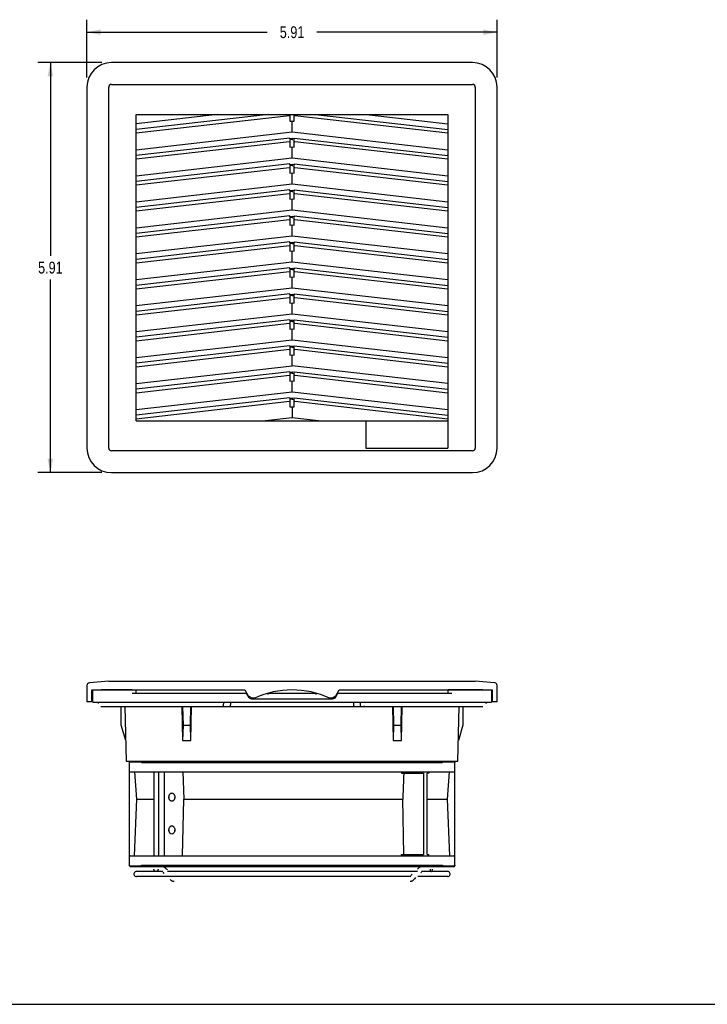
# Model space of a CAD drawing. Header units: inches. Extents: x 0 to 34, y 0 to 22.
# Tile 2 of 8: x 7.1 to 17, y 0 to 14.2. Entities that reach past the tile are written whole.
import ezdxf

# ---------------------------------------------------------------- set-up
doc = ezdxf.new("R2010")
doc.units = ezdxf.units.IN
doc.header["$LTSCALE"] = 1.87
doc.header["$MEASUREMENT"] = 0
doc.layers.get('0').update_dxf_attribs({"linetype": 'CONTINUOUS'})
doc.styles.get("Standard").update_dxf_attribs({"font": 'txt', "width": 0.8})
doc.dimstyles.new('DIMSTYLE_1', dxfattribs={"dimtxt": 0.17, "dimasz": 0.2, "dimexe": 0.09, "dimexo": 0.07, "dimgap": 0.0425, "dimtad": 0, "dimtih": 1, "dimtoh": 1, "dimzin": 4, "dimdsep": 46, "dimtxsty": 'Standard', "dimblk": '_FILLED', "dimblk1": '_FILLED', "dimblk2": '_FILLED', "dimcen": 0.09, "dimadec": 0, "dimazin": 0, "dimtfac": 1, "dimtofl": 0, "dimtmove": 0, "dimatfit": 3, "dimldrblk": '_FILLED', "dimfxl": 0, "dimtolj": 1, "dimtzin": 4, "dimarcsym": 0})

# ---------------------------------------------------------------- blocks, each defined once
blk = doc.blocks.new('_FILLED')
at = {"color": 0, "linetype": 'ByBlock'}
blk.add_solid([(0, 0), (-1, 0.2), (-1, -0.2)], dxfattribs=at)
blk = doc.blocks.new('*D1')
at = {"color": 2, "linetype": 'Continuous'}
for p, q in [((8.284, 13.561), (7.364, 13.561)), ((7.544, 13.561), (7.544, 10.778)), ((7.544, 7.656), (7.544, 10.438)), ((8.284, 7.656), (7.364, 7.656))]:
    blk.add_line(p, q, dxfattribs=at)
at = {"color": 2, "linetype": 'Continuous', "xscale": 0.2, "yscale": 0.2, "zscale": 0.2}
for p, rotation in [((7.544, 13.561), 90), ((7.544, 7.656), 270)]:
    blk.add_blockref('_FILLED', p, dxfattribs=dict(at, rotation=rotation))
at = {"color": 2, "linetype": 'Continuous', "insert": (7.544, 10.693), "char_height": 0.17, "width": 0.544, "attachment_point": 2, "line_spacing_factor": 0.9}
blk.add_mtext('5.91', dxfattribs=at)
blk = doc.blocks.new('*D2')
at = {"color": 2, "linetype": 'Continuous'}
for p, q in [((8.07, 13.347), (8.07, 14.178)), ((13.975, 13.347), (13.975, 14.178)), ((8.07, 13.998), (10.666, 13.998)), ((13.975, 13.998), (11.38, 13.998))]:
    blk.add_line(p, q, dxfattribs=at)
at = {"color": 2, "linetype": 'Continuous', "xscale": 0.2, "yscale": 0.2, "zscale": 0.2, "rotation": 180}
blk.add_blockref('_FILLED', (8.07, 13.998), dxfattribs=at)
at = {"color": 2, "linetype": 'Continuous', "xscale": 0.2, "yscale": 0.2, "zscale": 0.2}
blk.add_blockref('_FILLED', (13.975, 13.998), dxfattribs=at)
at = {"color": 2, "linetype": 'Continuous', "insert": (11.023, 14.083), "char_height": 0.17, "width": 0.544, "attachment_point": 2, "line_spacing_factor": 0.9}
blk.add_mtext('5.91', dxfattribs=at)

msp = doc.modelspace()

# ---------------------------------------------------------------- linework, layer by layer
at = {"color": 7, "linetype": 'Continuous'}
for p, q in [((13.621, 13.561), (8.424, 13.561)), ((8.07, 13.207), (8.07, 8.01)), ((8.385, 8.01), (8.385, 13.207)), ((8.424, 13.246), (13.621, 13.246)), ((13.66, 13.207), (13.66, 8.01)), ((13.975, 8.01), (13.975, 13.207)), ((8.778, 8.404), (8.778, 12.813)), ((10.684, 12.813), (8.778, 12.596)), ((8.778, 12.813), (13.267, 12.813)), ((9.951, 12.813), (8.778, 12.68)), ((10.984, 12.793), (8.778, 12.542)), ((10.993, 12.813), (10.993, 12.715)), ((11.052, 12.715), (11.052, 12.813)), ((13.267, 12.542), (11.061, 12.793)), ((11.361, 12.813), (13.267, 12.596)), ((12.094, 12.813), (13.267, 12.68)), ((13.267, 12.813), (13.267, 8.01)), ((10.993, 12.715), (11.023, 12.719)), ((11.023, 12.719), (11.052, 12.715)), ((11.023, 12.561), (11.023, 12.718)), ((8.778, 12.305), (11.023, 12.561)), ((11.023, 12.561), (13.267, 12.305)), ((10.993, 12.474), (8.778, 12.222)), ((10.984, 12.419), (8.778, 12.168)), ((10.993, 12.462), (10.993, 12.474)), ((11.023, 12.466), (10.993, 12.462)), ((10.993, 12.452), (10.993, 12.341)), ((11.023, 12.452), (10.993, 12.449)), ((10.993, 12.341), (11.023, 12.345)), ((11.023, 12.466), (11.023, 12.452)), ((11.052, 12.462), (11.023, 12.466)), ((11.023, 12.452), (11.052, 12.449)), ((11.023, 12.345), (11.052, 12.341)), ((11.023, 12.187), (11.023, 12.344)), ((11.052, 12.474), (11.052, 12.462)), ((11.052, 12.474), (13.267, 12.222)), ((11.052, 12.341), (11.052, 12.452)), ((13.267, 12.168), (11.061, 12.419)), ((8.778, 11.931), (11.023, 12.187)), ((10.993, 12.1), (8.778, 11.848)), ((10.993, 12.088), (10.993, 12.1)), ((11.023, 12.092), (10.993, 12.088)), ((10.993, 12.078), (10.993, 11.967)), ((11.023, 12.078), (10.993, 12.075)), ((11.023, 12.187), (13.267, 11.931)), ((11.023, 12.092), (11.023, 12.078)), ((11.052, 12.088), (11.023, 12.092)), ((11.023, 12.078), (11.052, 12.075)), ((11.052, 12.1), (11.052, 12.088)), ((11.052, 12.1), (13.267, 11.848)), ((11.052, 11.967), (11.052, 12.078)), ((10.984, 12.045), (8.778, 11.794)), ((10.993, 11.967), (11.023, 11.971)), ((11.023, 11.971), (11.052, 11.967)), ((11.023, 11.813), (11.023, 11.97)), ((13.267, 11.794), (11.061, 12.045)), ((8.778, 11.557), (11.023, 11.813)), ((11.023, 11.813), (13.267, 11.557)), ((10.993, 11.726), (8.778, 11.474)), ((10.984, 11.671), (8.778, 11.42)), ((10.993, 11.714), (10.993, 11.726)), ((11.023, 11.718), (10.993, 11.714)), ((10.993, 11.704), (10.993, 11.593)), ((11.023, 11.704), (10.993, 11.701)), ((11.023, 11.718), (11.023, 11.704)), ((11.052, 11.714), (11.023, 11.718)), ((11.023, 11.704), (11.052, 11.701)), ((11.052, 11.726), (11.052, 11.714)), ((11.052, 11.726), (13.267, 11.474)), ((11.052, 11.593), (11.052, 11.704)), ((13.267, 11.42), (11.061, 11.671)), ((10.993, 11.593), (11.023, 11.597)), ((11.023, 11.597), (11.052, 11.593)), ((11.023, 11.439), (11.023, 11.596)), ((8.778, 11.183), (11.023, 11.439)), ((10.993, 11.352), (8.778, 11.1)), ((10.993, 11.34), (10.993, 11.352)), ((11.023, 11.344), (10.993, 11.34)), ((11.023, 11.439), (13.267, 11.183)), ((11.023, 11.344), (11.023, 11.33)), ((11.052, 11.34), (11.023, 11.344)), ((11.052, 11.352), (11.052, 11.34)), ((11.052, 11.352), (13.267, 11.1)), ((10.984, 11.297), (8.778, 11.046)), ((10.993, 11.33), (10.993, 11.219)), ((11.023, 11.33), (10.993, 11.327)), ((10.993, 11.219), (11.023, 11.223)), ((11.023, 11.33), (11.052, 11.327)), ((11.023, 11.223), (11.052, 11.219)), ((11.023, 11.065), (11.023, 11.222)), ((11.052, 11.219), (11.052, 11.33)), ((13.267, 11.046), (11.061, 11.297)), ((8.778, 10.809), (11.023, 11.065)), ((11.023, 11.065), (13.267, 10.809)), ((10.993, 10.978), (8.778, 10.726)), ((10.984, 10.923), (8.778, 10.672)), ((10.993, 10.966), (10.993, 10.978)), ((11.023, 10.97), (10.993, 10.966)), ((10.993, 10.956), (10.993, 10.845)), ((11.023, 10.956), (10.993, 10.953)), ((11.023, 10.97), (11.023, 10.956)), ((11.052, 10.966), (11.023, 10.97)), ((11.023, 10.956), (11.052, 10.953)), ((11.052, 10.978), (11.052, 10.966)), ((11.052, 10.978), (13.267, 10.726)), ((11.052, 10.845), (11.052, 10.956)), ((13.267, 10.672), (11.061, 10.923)), ((10.993, 10.845), (11.023, 10.849)), ((11.023, 10.849), (11.052, 10.845)), ((11.023, 10.691), (11.023, 10.848)), ((8.778, 10.435), (11.023, 10.691)), ((11.023, 10.691), (13.267, 10.435)), ((10.993, 10.604), (8.778, 10.352)), ((10.984, 10.549), (8.778, 10.298)), ((10.993, 10.592), (10.993, 10.604)), ((11.023, 10.596), (10.993, 10.592)), ((10.993, 10.582), (10.993, 10.471)), ((11.023, 10.582), (10.993, 10.579)), ((11.023, 10.596), (11.023, 10.582)), ((11.052, 10.592), (11.023, 10.596)), ((11.023, 10.582), (11.052, 10.579)), ((11.052, 10.604), (11.052, 10.592)), ((11.052, 10.604), (13.267, 10.352)), ((11.052, 10.471), (11.052, 10.582)), ((13.267, 10.298), (11.061, 10.549)), ((10.993, 10.471), (11.023, 10.475)), ((11.023, 10.475), (11.052, 10.471)), ((11.023, 10.317), (11.023, 10.474)), ((8.778, 10.061), (11.023, 10.317)), ((10.993, 10.23), (8.778, 9.978)), ((10.993, 10.218), (10.993, 10.23)), ((11.023, 10.222), (10.993, 10.218)), ((11.023, 10.317), (13.267, 10.061)), ((11.052, 10.218), (11.023, 10.222)), ((11.023, 10.222), (11.023, 10.208)), ((11.052, 10.23), (13.267, 9.978)), ((11.052, 10.23), (11.052, 10.218)), ((10.984, 10.175), (8.778, 9.924)), ((11.023, 10.208), (10.993, 10.205)), ((10.993, 10.208), (10.993, 10.097)), ((10.993, 10.097), (11.023, 10.101)), ((11.023, 10.208), (11.052, 10.205)), ((11.023, 10.101), (11.052, 10.097)), ((11.023, 9.943), (11.023, 10.1)), ((11.052, 10.097), (11.052, 10.208)), ((13.267, 9.924), (11.061, 10.175)), ((8.778, 9.687), (11.023, 9.943)), ((11.023, 9.943), (13.267, 9.687)), ((10.993, 9.856), (8.778, 9.604)), ((10.984, 9.801), (8.778, 9.55)), ((10.993, 9.844), (10.993, 9.856)), ((11.023, 9.848), (10.993, 9.844)), ((11.023, 9.834), (10.993, 9.831)), ((10.993, 9.834), (10.993, 9.723)), ((11.052, 9.844), (11.023, 9.848)), ((11.023, 9.848), (11.023, 9.834)), ((11.023, 9.834), (11.052, 9.831)), ((11.052, 9.856), (13.267, 9.604)), ((11.052, 9.856), (11.052, 9.844)), ((11.052, 9.723), (11.052, 9.834)), ((13.267, 9.55), (11.061, 9.801)), ((10.993, 9.723), (11.023, 9.727)), ((11.023, 9.727), (11.052, 9.723)), ((11.023, 9.569), (11.023, 9.726)), ((8.778, 9.313), (11.023, 9.569)), ((11.023, 9.569), (13.267, 9.313)), ((10.993, 9.482), (8.778, 9.23)), ((10.984, 9.427), (8.778, 9.176)), ((10.993, 9.47), (10.993, 9.482)), ((11.023, 9.474), (10.993, 9.47)), ((11.023, 9.46), (10.993, 9.457)), ((10.993, 9.46), (10.993, 9.349)), ((11.052, 9.47), (11.023, 9.474)), ((11.023, 9.474), (11.023, 9.46)), ((11.023, 9.46), (11.052, 9.457)), ((11.052, 9.482), (13.267, 9.23)), ((11.052, 9.482), (11.052, 9.47)), ((11.052, 9.349), (11.052, 9.46)), ((13.267, 9.176), (11.061, 9.427)), ((10.993, 9.349), (11.023, 9.353)), ((11.023, 9.353), (11.052, 9.349)), ((11.023, 9.195), (11.023, 9.352)), ((8.778, 8.939), (11.023, 9.195)), ((10.993, 9.108), (8.778, 8.856)), ((10.993, 9.096), (10.993, 9.108)), ((11.023, 9.1), (10.993, 9.096)), ((11.023, 9.086), (10.993, 9.083)), ((10.993, 9.086), (10.993, 8.975)), ((13.267, 8.939), (11.023, 9.195)), ((11.052, 9.096), (11.023, 9.1)), ((11.023, 9.1), (11.023, 9.086)), ((11.023, 9.086), (11.052, 9.083)), ((11.052, 9.108), (13.267, 8.856)), ((11.052, 9.108), (11.052, 9.096)), ((11.052, 8.975), (11.052, 9.086)), ((10.984, 9.053), (8.778, 8.802)), ((10.993, 8.975), (11.023, 8.978)), ((11.023, 8.978), (11.052, 8.975)), ((11.023, 8.821), (11.023, 8.978)), ((13.267, 8.802), (11.061, 9.053)), ((8.778, 8.565), (11.023, 8.821)), ((11.023, 8.821), (13.267, 8.565)), ((10.993, 8.734), (8.778, 8.482)), ((10.984, 8.679), (8.778, 8.428)), ((10.993, 8.722), (10.993, 8.734)), ((11.023, 8.726), (10.993, 8.722)), ((11.023, 8.712), (10.993, 8.709)), ((10.993, 8.712), (10.993, 8.601)), ((11.052, 8.722), (11.023, 8.726)), ((11.023, 8.726), (11.023, 8.712)), ((11.023, 8.712), (11.052, 8.709)), ((11.052, 8.734), (13.267, 8.482)), ((11.052, 8.734), (11.052, 8.722)), ((11.052, 8.601), (11.052, 8.712)), ((13.267, 8.428), (11.061, 8.679)), ((10.993, 8.601), (11.023, 8.604)), ((11.023, 8.604), (11.052, 8.601)), ((11.023, 8.604), (11.023, 8.447)), ((8.778, 8.404), (13.267, 8.404)), ((11.023, 8.447), (10.642, 8.404)), ((11.403, 8.404), (11.023, 8.447)), ((12.086, 8.404), (12.086, 8.01)), ((13.621, 7.971), (8.424, 7.971)), ((12.086, 8.01), (13.267, 8.01)), ((8.424, 7.656), (13.621, 7.656)), ((8.07, 4.589), (8.07, 4.357)), ((8.385, 4.653), (8.106, 4.628)), ((8.385, 4.653), (13.66, 4.653)), ((13.939, 4.628), (13.66, 4.653)), ((13.975, 4.357), (13.975, 4.589)), ((8.141, 4.357), (8.141, 4.527)), ((8.141, 4.527), (10.344, 4.527)), ((10.344, 4.527), (10.393, 4.443)), ((10.393, 4.443), (10.452, 4.408)), ((10.486, 4.408), (10.452, 4.408)), ((11.593, 4.408), (11.56, 4.408)), ((11.593, 4.408), (11.653, 4.443)), ((11.653, 4.443), (11.701, 4.527)), ((11.701, 4.527), (13.904, 4.527)), ((13.904, 4.527), (13.904, 4.357)), ((8.152, 4.357), (8.07, 4.357)), ((11.907, 4.349), (11.907, 4.29)), ((12.007, 4.33), (12.007, 4.349)), ((12.007, 4.315), (12.007, 4.33)), ((12.059, 4.294), (12.056, 4.292)), ((13.975, 4.357), (13.893, 4.357)), ((9.25, 2.983), (9.252, 2.998)), ((9.251, 2.971), (9.25, 2.983)), ((9.255, 3.009), (9.26, 3.02)), ((9.26, 3.02), (9.266, 3.029)), ((9.263, 3.026), (9.269, 3.032)), ((9.266, 3.029), (9.274, 3.036)), ((9.269, 3.032), (9.276, 3.038)), ((9.274, 3.036), (9.283, 3.041)), ((9.283, 3.041), (9.292, 3.042)), ((9.292, 3.042), (9.301, 3.041)), ((9.292, 3.042), (9.3, 3.041)), ((9.3, 3.041), (9.308, 3.038)), ((9.301, 3.041), (9.31, 3.036)), ((9.308, 3.038), (9.315, 3.033)), ((9.31, 3.036), (9.318, 3.029)), ((9.315, 3.033), (9.321, 3.026)), ((9.318, 3.029), (9.325, 3.02)), ((9.321, 3.026), (9.326, 3.017)), ((9.325, 3.02), (9.33, 3.009)), ((9.334, 2.983), (9.332, 2.969)), ((9.333, 2.996), (9.334, 2.983)), ((9.26, 2.946), (9.255, 2.958)), ((9.263, 2.941), (9.258, 2.949)), ((9.266, 2.937), (9.26, 2.946)), ((9.27, 2.934), (9.263, 2.941)), ((9.274, 2.93), (9.266, 2.937)), ((9.277, 2.928), (9.27, 2.934)), ((9.283, 2.926), (9.274, 2.93)), ((9.284, 2.925), (9.277, 2.928)), ((9.292, 2.924), (9.283, 2.926)), ((9.292, 2.924), (9.284, 2.925)), ((9.301, 2.926), (9.292, 2.924)), ((9.31, 2.93), (9.301, 2.926)), ((9.315, 2.934), (9.308, 2.929)), ((9.318, 2.937), (9.31, 2.93)), ((9.321, 2.941), (9.315, 2.934)), ((9.325, 2.946), (9.318, 2.937)), ((9.33, 2.958), (9.325, 2.946)), ((9.26, 2.548), (9.266, 2.557)), ((9.263, 2.553), (9.269, 2.56)), ((9.266, 2.557), (9.274, 2.564)), ((9.269, 2.56), (9.276, 2.565)), ((9.274, 2.564), (9.283, 2.568)), ((9.283, 2.568), (9.292, 2.57)), ((9.292, 2.57), (9.3, 2.569)), ((9.292, 2.57), (9.301, 2.568)), ((9.3, 2.569), (9.308, 2.566)), ((9.301, 2.568), (9.31, 2.564)), ((9.308, 2.566), (9.315, 2.56)), ((9.31, 2.564), (9.318, 2.557)), ((9.315, 2.56), (9.321, 2.553)), ((9.318, 2.557), (9.325, 2.548)), ((9.321, 2.553), (9.326, 2.545)), ((9.25, 2.511), (9.252, 2.525)), ((9.251, 2.498), (9.25, 2.511)), ((9.255, 2.536), (9.26, 2.548)), ((9.26, 2.474), (9.255, 2.485)), ((9.263, 2.468), (9.258, 2.477)), ((9.266, 2.465), (9.26, 2.474)), ((9.27, 2.461), (9.263, 2.468)), ((9.274, 2.458), (9.266, 2.465)), ((9.277, 2.456), (9.27, 2.461)), ((9.283, 2.453), (9.274, 2.458)), ((9.284, 2.453), (9.277, 2.456)), ((9.292, 2.452), (9.283, 2.453)), ((9.292, 2.452), (9.284, 2.453)), ((9.301, 2.453), (9.292, 2.452)), ((9.31, 2.458), (9.301, 2.453)), ((9.315, 2.462), (9.308, 2.456)), ((9.318, 2.465), (9.31, 2.458)), ((9.321, 2.469), (9.315, 2.462)), ((9.325, 2.474), (9.318, 2.465)), ((9.325, 2.548), (9.33, 2.536)), ((9.33, 2.485), (9.325, 2.474)), ((9.334, 2.511), (9.332, 2.496)), ((9.333, 2.523), (9.334, 2.511)), ((9.161, 1.912), (8.782, 1.912)), ((9.161, 1.902), (9.179, 1.884)), ((12.828, 1.912), (9.23, 1.912)), ((12.753, 1.873), (12.732, 1.853)), ((12.835, 1.953), (12.828, 1.946)), ((12.831, 1.949), (12.828, 1.946)), ((12.841, 1.959), (12.835, 1.953)), ((12.866, 1.976), (12.857, 1.971)), ((12.876, 1.98), (12.866, 1.976)), ((12.875, 1.893), (12.885, 1.903)), ((13.263, 1.912), (12.885, 1.912)), ((12.732, 1.842), (8.782, 1.842)), ((9.321, 1.771), (9.322, 1.771)), ((12.74, 1.774), (12.748, 1.776)), ((12.787, 1.807), (12.793, 1.813)), ((12.793, 1.813), (12.805, 1.824)), ((13.263, 1.842), (12.835, 1.842)), ((0, 0), (34, 0))]:
    msp.add_line(p, q, dxfattribs=at)
at = {"color": 6, "linetype": 'Continuous'}
for p, q in [((8.153, 4.349), (8.153, 4.527)), ((8.719, 4.527), (8.275, 4.527)), ((8.721, 4.479), (10.361, 4.479)), ((8.781, 4.479), (8.778, 4.527)), ((10.361, 4.479), (10.39, 4.43)), ((10.441, 4.401), (11.604, 4.401)), ((10.673, 4.479), (10.674, 4.46)), ((10.685, 4.479), (11.361, 4.479)), ((11.371, 4.46), (11.373, 4.479)), ((11.656, 4.43), (11.684, 4.479)), ((11.684, 4.479), (13.325, 4.479)), ((13.267, 4.527), (13.264, 4.479)), ((13.771, 4.527), (13.268, 4.527)), ((13.893, 4.527), (13.893, 4.349)), ((8.153, 4.349), (13.893, 4.349)), ((8.231, 4.349), (8.231, 4.33)), ((8.231, 4.349), (8.231, 4.33)), ((8.231, 4.349), (8.231, 4.33)), ((8.27, 4.29), (13.77, 4.29)), ((8.562, 4.02), (8.562, 4.29)), ((8.615, 4.29), (8.635, 3.503)), ((9.437, 4.29), (9.448, 3.798)), ((9.446, 4.29), (9.453, 4.02)), ((9.56, 4.02), (9.567, 4.29)), ((9.566, 3.798), (9.577, 4.29)), ((10.039, 4.33), (10.039, 4.349)), ((10.14, 4.32), (10.141, 4.33)), ((10.141, 4.33), (10.141, 4.349)), ((12.468, 4.29), (12.479, 3.798)), ((12.478, 4.29), (12.485, 4.02)), ((12.592, 4.02), (12.599, 4.29)), ((12.597, 3.798), (12.608, 4.29)), ((13.41, 3.503), (13.43, 4.29)), ((13.483, 4.29), (13.483, 4.02)), ((13.815, 4.349), (13.815, 4.33)), ((13.815, 4.33), (13.815, 4.349)), ((8.628, 3.798), (8.562, 4.02)), ((9.453, 4.02), (9.448, 3.798)), ((9.453, 4.02), (9.56, 4.02)), ((9.566, 3.798), (9.56, 4.02)), ((12.485, 4.02), (12.479, 3.798)), ((12.485, 4.02), (12.592, 4.02)), ((12.597, 3.798), (12.592, 4.02)), ((13.483, 4.02), (13.418, 3.798)), ((9.448, 3.798), (9.566, 3.798)), ((12.479, 3.798), (12.597, 3.798)), ((8.635, 3.503), (13.41, 3.503)), ((8.681, 3.492), (8.68, 3.483)), ((8.68, 3.492), (8.857, 3.492)), ((8.68, 3.483), (8.68, 2.003)), ((8.857, 3.492), (8.857, 3.483)), ((8.857, 3.483), (13.188, 3.483)), ((13.188, 3.492), (13.365, 3.492)), ((13.188, 3.492), (13.188, 3.483)), ((13.364, 3.492), (13.365, 3.483)), ((13.365, 2.003), (13.365, 3.483)), ((8.692, 3.347), (10.898, 3.347)), ((8.757, 3.347), (8.785, 2.952)), ((9.032, 3.347), (9.031, 2.757)), ((9.102, 3.347), (9.102, 2.139)), ((9.183, 3.347), (9.183, 2.139)), ((9.451, 3.347), (9.467, 2.952)), ((11.147, 3.347), (13.353, 3.347)), ((12.597, 3.347), (12.597, 3.328)), ((12.597, 3.328), (12.917, 3.328)), ((12.631, 3.328), (12.628, 3.265)), ((12.917, 3.328), (12.917, 2.158)), ((12.967, 3.328), (12.972, 3.328)), ((12.967, 2.158), (12.967, 3.328)), ((12.99, 3.328), (12.972, 3.328)), ((12.99, 3.347), (12.99, 3.328)), ((13.261, 2.952), (13.288, 3.347)), ((8.785, 2.952), (8.752, 2.139)), ((8.785, 2.952), (9.031, 2.952)), ((9.448, 2.139), (9.467, 2.952)), ((9.467, 2.952), (12.615, 2.952)), ((12.634, 2.158), (12.615, 2.952)), ((12.967, 2.952), (13.261, 2.952)), ((13.293, 2.139), (13.261, 2.952)), ((9.031, 2.757), (9.031, 2.737)), ((9.031, 2.737), (9.032, 2.139)), ((8.692, 2.139), (10.839, 2.139)), ((11.206, 2.139), (13.353, 2.139)), ((12.6, 2.158), (12.917, 2.158)), ((12.6, 2.139), (12.6, 2.158)), ((12.972, 2.158), (12.967, 2.158)), ((12.972, 2.158), (12.99, 2.158)), ((12.99, 2.139), (12.99, 2.158)), ((8.681, 1.994), (8.68, 2.003)), ((8.68, 1.994), (8.857, 1.994)), ((8.857, 1.994), (8.857, 2.003)), ((8.857, 2.003), (13.188, 2.003)), ((13.188, 2.003), (13.188, 1.994)), ((13.188, 1.994), (13.365, 1.994)), ((13.365, 2.003), (13.364, 1.994)), ((8.693, 1.983), (13.353, 1.983))]:
    msp.add_line(p, q, dxfattribs=at)
for points in [[(10.028, 4.29), (10.03, 4.291), (10.032, 4.293), (10.034, 4.296), (10.035, 4.301), (10.037, 4.307), (10.038, 4.314), (10.038, 4.322), (10.039, 4.33)], [(10.13, 4.29), (10.133, 4.292), (10.136, 4.296), (10.138, 4.302), (10.139, 4.31), (10.14, 4.32)], [(10.898, 3.347), (10.918, 3.347), (10.939, 3.348), (10.96, 3.348), (10.981, 3.348), (11.002, 3.348), (11.023, 3.348)], [(11.023, 3.348), (11.043, 3.348), (11.064, 3.348), (11.085, 3.348), (11.105, 3.348), (11.126, 3.347), (11.147, 3.347)], [(12.628, 3.265), (12.625, 3.202), (12.623, 3.14), (12.62, 3.077), (12.617, 3.015), (12.615, 2.952)], [(10.839, 2.139), (10.869, 2.139), (10.9, 2.138)], [(10.9, 2.138), (10.93, 2.137), (10.961, 2.137), (10.992, 2.136), (11.023, 2.136)], [(11.023, 2.136), (11.053, 2.136), (11.084, 2.137), (11.115, 2.137), (11.145, 2.138)], [(11.145, 2.138), (11.176, 2.139), (11.206, 2.139)]]:
    msp.add_lwpolyline(points, dxfattribs=at)
at = {"color": 7, "linetype": 'Continuous'}
for points in [[(12.017, 4.29), (12.013, 4.294), (12.01, 4.302), (12.007, 4.315)], [(9.25, 2.983), (9.252, 2.996), (9.255, 3.009)], [(9.255, 2.958), (9.252, 2.97), (9.25, 2.983)], [(9.252, 2.998), (9.255, 3.01), (9.258, 3.019), (9.263, 3.026)], [(9.276, 3.038), (9.284, 3.041), (9.292, 3.042)], [(9.326, 3.017), (9.33, 3.007), (9.333, 2.996)], [(9.33, 3.009), (9.333, 2.996), (9.334, 2.983)], [(9.334, 2.983), (9.333, 2.97), (9.33, 2.958)], [(9.258, 2.949), (9.254, 2.96), (9.251, 2.971)], [(9.308, 2.929), (9.3, 2.925), (9.292, 2.924)], [(9.332, 2.969), (9.329, 2.957), (9.326, 2.948), (9.321, 2.941)], [(9.252, 2.525), (9.255, 2.537), (9.258, 2.546), (9.263, 2.553)], [(9.276, 2.565), (9.284, 2.569), (9.292, 2.57)], [(9.25, 2.511), (9.252, 2.524), (9.255, 2.536)], [(9.255, 2.485), (9.252, 2.498), (9.25, 2.511)], [(9.258, 2.477), (9.254, 2.487), (9.251, 2.498)], [(9.308, 2.456), (9.3, 2.453), (9.292, 2.452)], [(9.332, 2.496), (9.329, 2.484), (9.326, 2.476), (9.321, 2.469)], [(9.326, 2.545), (9.33, 2.534), (9.333, 2.523)], [(9.33, 2.536), (9.333, 2.524), (9.334, 2.511)], [(9.334, 2.511), (9.333, 2.498), (9.33, 2.485)], [(9.095, 1.948), (9.095, 1.941), (9.093, 1.934), (9.09, 1.928), (9.086, 1.923), (9.082, 1.918), (9.076, 1.915), (9.071, 1.913), (9.065, 1.912), (9.059, 1.913), (9.053, 1.915), (9.048, 1.918), (9.043, 1.923), (9.039, 1.928), (9.036, 1.934), (9.035, 1.941), (9.034, 1.948)], [(9.21, 1.953), (9.207, 1.956), (9.203, 1.959), (9.2, 1.962), (9.195, 1.966), (9.191, 1.97), (9.187, 1.972), (9.183, 1.975), (9.179, 1.977), (9.174, 1.979), (9.17, 1.98), (9.166, 1.981), (9.163, 1.982), (9.159, 1.983), (9.155, 1.983), (9.153, 1.983)], [(9.217, 1.946), (9.21, 1.953), (9.204, 1.959), (9.197, 1.965), (9.189, 1.971), (9.179, 1.976), (9.169, 1.98)], [(9.23, 1.934), (9.217, 1.946), (9.21, 1.953)], [(12.857, 1.971), (12.848, 1.965), (12.841, 1.959)], [(13.009, 1.948), (13.009, 1.941), (13.01, 1.934), (13.012, 1.928), (13.014, 1.923), (13.017, 1.918), (13.02, 1.915), (13.023, 1.913), (13.027, 1.912), (13.03, 1.913), (13.033, 1.915), (13.036, 1.918), (13.039, 1.923), (13.041, 1.928), (13.043, 1.934), (13.044, 1.941), (13.044, 1.948)], [(9.266, 1.799), (9.272, 1.794), (9.278, 1.788), (9.285, 1.783), (9.291, 1.78), (9.298, 1.776), (9.305, 1.774), (9.314, 1.772), (9.325, 1.771)], [(9.278, 1.788), (9.28, 1.787), (9.283, 1.784), (9.286, 1.783), (9.288, 1.781), (9.291, 1.78), (9.293, 1.778), (9.296, 1.777), (9.298, 1.776)], [(9.304, 1.774), (9.305, 1.774), (9.308, 1.773), (9.31, 1.772), (9.312, 1.772), (9.314, 1.772), (9.316, 1.771), (9.317, 1.771), (9.319, 1.771), (9.321, 1.771)], [(12.723, 1.771), (12.724, 1.771), (12.726, 1.771), (12.728, 1.771), (12.73, 1.771), (12.732, 1.772), (12.734, 1.772), (12.736, 1.772), (12.738, 1.773), (12.74, 1.774), (12.742, 1.774), (12.745, 1.775), (12.747, 1.776), (12.75, 1.777), (12.752, 1.778), (12.755, 1.78), (12.757, 1.781), (12.759, 1.783), (12.762, 1.784), (12.765, 1.787), (12.767, 1.788), (12.77, 1.79), (12.772, 1.793), (12.774, 1.794), (12.776, 1.796), (12.777, 1.798), (12.779, 1.8), (12.781, 1.801), (12.787, 1.807)]]:
    msp.add_lwpolyline(points, dxfattribs=at)
for centre, radius, start, end in [((8.424, 13.207), 0.354, 90, 180), ((13.621, 13.207), 0.354, 0, 90), ((8.424, 13.207), 0.0394, 90, 180), ((13.621, 13.207), 0.0394, 0, 90), ((8.424, 8.01), 0.354, 180, 270), ((8.424, 8.01), 0.0394, 180, 270), ((13.621, 8.01), 0.354, 270, 360), ((13.621, 8.01), 0.0394, 270, 360), ((8.109, 4.589), 0.0394, 95, 180), ((13.936, 4.589), 0.0394, 0, 85), ((11.023, 3.247), 1.28, 65.1884, 114.8116), ((8.782, 1.877), 0.0354, 90, 292.5), ((13.263, 1.877), 0.0354, 247.5, 90)]:
    msp.add_arc(centre, radius, start, end, dxfattribs=at)
at = {"color": 6, "linetype": 'Continuous'}
for centre, radius, start, end in [((10.441, 4.46), 0.0591, 210, 270), ((11.604, 4.46), 0.0591, 270, 330), ((8.692, 3.359), 0.0118, 180, 270), ((13.353, 3.359), 0.0118, 270, 360), ((8.692, 2.127), 0.0118, 90, 180), ((13.353, 2.127), 0.0118, 0, 90), ((13.353, 1.995), 0.0118, 270, 355)]:
    msp.add_arc(centre, radius, start, end, dxfattribs=at)

# ---------------------------------------------------------------- dimensions: what is measured, and where the dimension line sits
at = {"color": 2, "linetype": 'Continuous'}
dim = msp.add_linear_dim(base=(13.9753, 13.9978), p1=(8.0698, 13.2768), p2=(13.9753, 13.2768), dimstyle='DIMSTYLE_1', dxfattribs=at)
dim.commit()
dim.dimension.update_dxf_attribs({"geometry": '*D2', "text_midpoint": (11.0226, 13.9978), "dimtype": 160})
dim = msp.add_linear_dim(base=(7.5442, 7.6557), p1=(8.3542, 13.5612), p2=(8.3542, 7.6557), angle=270, dimstyle='DIMSTYLE_1', dxfattribs=at)
dim.commit()
dim.dimension.update_dxf_attribs({"geometry": '*D1', "text_midpoint": (7.5442, 10.6084), "dimtype": 160})

doc.saveas('drawing.dxf')
